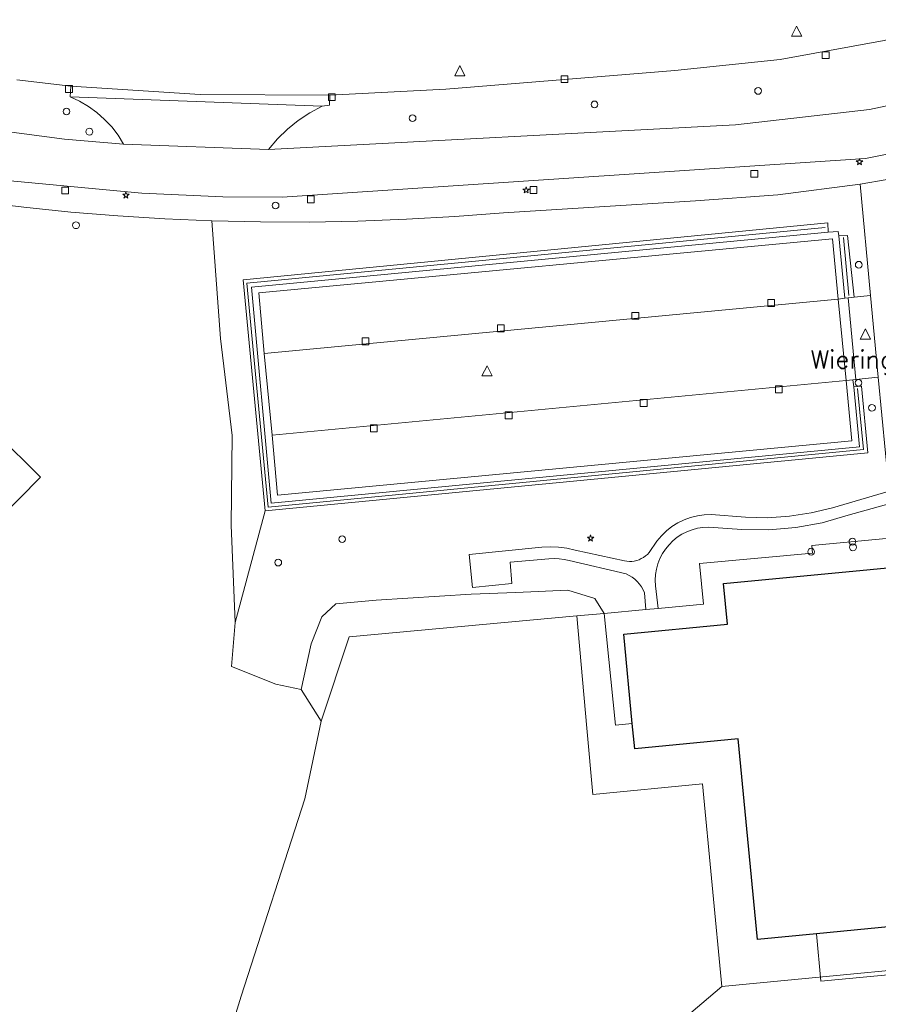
# Model space of a CAD drawing. Header units: metres. Extents: x 105376 to 107446, y 444190 to 447356.
# Tile 20 of 90: x 106527 to 106591, y 446232 to 446305. Entities that reach past the tile are written whole.
import ezdxf
from ezdxf.enums import TextEntityAlignment as Align

# ---------------------------------------------------------------- set-up
doc = ezdxf.new("R2010")
doc.units = ezdxf.units.M
doc.header["$MEASUREMENT"] = 0
for name, color, linetype, lineweight in [('begroeid terreindeel kenmerkpunt', 3, 'Continuous', 0), ('kunstwerkdeel plus 1 vlak', 4, 'Continuous', 0), ('onbegroeid terreindeel vlak', 5, 'Continuous', 0), ('ondersteunend waterdeel vlak', 4, 'Continuous', 0), ('openbare ruimte label tekst', 7, 'Continuous', 0), ('pand vlak gecombineerd BAG en BGT', 1, 'Continuous', 30), ('s_boom', 7, 'Continuous', 0), ('s_gasput', 5, 'Continuous', 0), ('s_lantaarnpaal_lichtmast', 7, 'Continuous', 0), ('s_rioolput', 7, 'Continuous', 0), ('s_straatkolk_trottoirkolk', 7, 'Continuous', 0), ('s_verkeersbordpaal', 7, 'Continuous', 0), ('scheiding lijn', 7, 'Continuous', 0), ('vegetatieobject lijn', 5, 'Continuous', 0), ('waterdeel vlak', 4, 'Continuous', 0), ('wegdeel vlak', 2, 'Continuous', 0)]:
    doc.layers.add(name, color=color, linetype=linetype, lineweight=lineweight)
doc.styles.get("Standard").update_dxf_attribs({"font": 'romans.shx'})

msp = doc.modelspace()

# ---------------------------------------------------------------- linework, layer by layer
at = {"layer": 'begroeid terreindeel kenmerkpunt', "flags": 128}
for points in [[(106598.633, 446305.338), (106600.778, 446306.088), (106602.573, 446301.324), (106602.605, 446301.257), (106599.717, 446300.374), (106590.002, 446298.316), (106580.136, 446297.184), (106545.718, 446295.363), (106546.381, 446296.142), (106547.112, 446296.856), (106547.907, 446297.5), (106548.758, 446298.067), (106549.658, 446298.553), (106550.197, 446298.637), (106550.221, 446299.364), (106558.791, 446299.797), (106575.655, 446301.175), (106583.41, 446301.996), (106591.083, 446303.386)], [(106598.633, 446305.338), (106600.778, 446306.088), (106602.573, 446301.324), (106602.605, 446301.257), (106599.717, 446300.374), (106590.002, 446298.316), (106580.136, 446297.184), (106545.718, 446295.363), (106546.381, 446296.142), (106547.112, 446296.856), (106547.907, 446297.5), (106548.758, 446298.067), (106549.658, 446298.553), (106550.197, 446298.637), (106550.221, 446299.364), (106558.791, 446299.797), (106575.655, 446301.175), (106583.41, 446301.996), (106591.083, 446303.386)], [(106577.176, 446291.584), (106583.26, 446292.028), (106589.311, 446292.807), (106590.078, 446284.6), (106588.866, 446284.466), (106588.386, 446289.032), (106587.735, 446289.006), (106587.701, 446289.324), (106586.968, 446289.264), (106586.935, 446289.964), (106543.839, 446285.746), (106545.46, 446268.714), (106543.249, 446260.49), (106542.967, 446267.669), (106543.034, 446274.276), (106542.17, 446281.417), (106541.533, 446290.105), (106545.119, 446290.024), (106548.705, 446290.015), (106552.291, 446290.079), (106555.875, 446290.214), (106559.455, 446290.422), (106563.031, 446290.702)], [(106577.176, 446291.584), (106583.26, 446292.028), (106589.311, 446292.807), (106590.078, 446284.6), (106588.866, 446284.466), (106588.386, 446289.032), (106587.735, 446289.006), (106587.701, 446289.324), (106586.968, 446289.264), (106586.935, 446289.964), (106543.839, 446285.746), (106545.46, 446268.714), (106543.249, 446260.49), (106542.967, 446267.669), (106543.034, 446274.276), (106542.17, 446281.417), (106541.533, 446290.105), (106545.119, 446290.024), (106548.705, 446290.015), (106552.291, 446290.079), (106555.875, 446290.214), (106559.455, 446290.422), (106563.031, 446290.702)], [(106544.452, 446285.221), (106545.917, 446269.28), (106589.257, 446273.453), (106588.843, 446277.857), (106589.419, 446277.906), (106589.871, 446273.01), (106545.46, 446268.714), (106543.839, 446285.746), (106586.935, 446289.964), (106586.968, 446289.264)], [(106544.452, 446285.221), (106545.917, 446269.28), (106589.257, 446273.453), (106588.843, 446277.857), (106589.419, 446277.906), (106589.871, 446273.01), (106545.46, 446268.714), (106543.839, 446285.746), (106586.935, 446289.964), (106586.968, 446289.264)], [(106588.438, 446284.422), (106588.197, 446284.392), (106587.735, 446289.006), (106588.386, 446289.032), (106588.866, 446284.466)], [(106588.438, 446284.422), (106588.197, 446284.392), (106587.735, 446289.006), (106588.386, 446289.032), (106588.866, 446284.466)], [(106565.864, 446266.045), (106560.5, 446265.505), (106560.753, 446263.07), (106563.655, 446263.379), (106563.511, 446264.933), (106566.383, 446265.195), (106566.756, 446265.209), (106567.13, 446265.193), (106567.501, 446265.148), (106567.867, 446265.073), (106572.061, 446264.07), (106572.288, 446263.963), (106572.502, 446263.833), (106572.703, 446263.682), (106572.887, 446263.511), (106573.053, 446263.323), (106573.198, 446263.118), (106573.323, 446262.9), (106573.424, 446262.671), (106573.532, 446261.448), (106570.452, 446261.157), (106569.759, 446262.259), (106567.784, 446262.869), (106563.932, 446262.697), (106560.66, 446262.582), (106553.65, 446262.151), (106550.685, 446261.858), (106549.634, 446260.904), (106548.845, 446258.922), (106548.124, 446255.546), (106546.242, 446255.942), (106542.973, 446257.252), (106543.249, 446260.49), (106545.46, 446268.714), (106589.871, 446273.01), (106589.419, 446277.906), (106588.843, 446277.857), (106588.782, 446278.393), (106589, 446278.415), (106590.643, 446278.567), (106591.447, 446270.179), (106587.284, 446268.95), (106585.707, 446268.57), (106584.104, 446268.325), (106582.486, 446268.217), (106580.865, 446268.246), (106578.338, 446268.461), (106577.825, 446268.438), (106577.318, 446268.363), (106576.821, 446268.235), (106576.339, 446268.057), (106575.879, 446267.831), (106575.444, 446267.558), (106575.04, 446267.242), (106574.67, 446266.886), (106574.339, 446266.494), (106573.759, 446265.649), (106573.633, 446265.516), (106573.496, 446265.396), (106573.347, 446265.29), (106573.188, 446265.199), (106573.022, 446265.124), (106572.849, 446265.065), (106572.671, 446265.023), (106572.49, 446264.998), (106572.307, 446264.992), (106572.125, 446265.002), (106571.944, 446265.031), (106568.302, 446265.836), (106567.702, 446265.967), (106567.092, 446266.046), (106566.478, 446266.072)], [(106565.864, 446266.045), (106560.5, 446265.505), (106560.753, 446263.07), (106563.655, 446263.379), (106563.511, 446264.933), (106566.383, 446265.195), (106566.756, 446265.209), (106567.13, 446265.193), (106567.501, 446265.148), (106567.867, 446265.073), (106572.061, 446264.07), (106572.288, 446263.963), (106572.502, 446263.833), (106572.703, 446263.682), (106572.887, 446263.511), (106573.053, 446263.323), (106573.198, 446263.118), (106573.323, 446262.9), (106573.424, 446262.671), (106573.532, 446261.448), (106570.452, 446261.157), (106569.759, 446262.259), (106567.784, 446262.869), (106563.932, 446262.697), (106560.66, 446262.582), (106553.65, 446262.151), (106550.685, 446261.858), (106549.634, 446260.904), (106548.845, 446258.922), (106548.124, 446255.546), (106546.242, 446255.942), (106542.973, 446257.252), (106543.249, 446260.49), (106545.46, 446268.714), (106589.871, 446273.01), (106589.419, 446277.906), (106588.843, 446277.857), (106588.782, 446278.393), (106589, 446278.415), (106590.643, 446278.567), (106591.447, 446270.179), (106587.284, 446268.95), (106585.707, 446268.57), (106584.104, 446268.325), (106582.486, 446268.217), (106580.865, 446268.246), (106578.338, 446268.461), (106577.825, 446268.438), (106577.318, 446268.363), (106576.821, 446268.235), (106576.339, 446268.057), (106575.879, 446267.831), (106575.444, 446267.558), (106575.04, 446267.242), (106574.67, 446266.886), (106574.339, 446266.494), (106573.759, 446265.649), (106573.633, 446265.516), (106573.496, 446265.396), (106573.347, 446265.29), (106573.188, 446265.199), (106573.022, 446265.124), (106572.849, 446265.065), (106572.671, 446265.023), (106572.49, 446264.998), (106572.307, 446264.992), (106572.125, 446265.002), (106571.944, 446265.031), (106568.302, 446265.836), (106567.702, 446265.967), (106567.092, 446266.046), (106566.478, 446266.072)]]:
    msp.add_lwpolyline(points, close=True, dxfattribs=at)
for points in [[(106527.167, 446300.506), (106531.142, 446300.031), (106531.084, 446299.248), (106531.78, 446298.928), (106532.442, 446298.541), (106533.062, 446298.091), (106533.636, 446297.583), (106534.157, 446297.021), (106534.62, 446296.411), (106535.022, 446295.758), (106530.673, 446296.114), (106519.135, 446297.654)], [(106527.167, 446300.506), (106531.142, 446300.031), (106531.084, 446299.248), (106531.78, 446298.928), (106532.442, 446298.541), (106533.062, 446298.091), (106533.636, 446297.583), (106534.157, 446297.021), (106534.62, 446296.411), (106535.022, 446295.758), (106530.673, 446296.114), (106519.135, 446297.654)], [(106591.755, 446266.743), (106585.761, 446266.169), (106585.816, 446265.602), (106577.488, 446264.835), (106577.763, 446261.848), (106574.436, 446261.534), (106574.236, 446263.201), (106574.217, 446263.61), (106574.24, 446264.02), (106574.306, 446264.424), (106574.413, 446264.82), (106574.561, 446265.202), (106574.748, 446265.567), (106574.972, 446265.91), (106575.23, 446266.228), (106575.52, 446266.518), (106575.839, 446266.776), (106576.183, 446266.999), (106576.548, 446267.185), (106576.93, 446267.333), (106577.326, 446267.439), (106577.731, 446267.504), (106578.14, 446267.527), (106580.598, 446267.342), (106582.586, 446267.317), (106584.567, 446267.485), (106586.523, 446267.845), (106588.434, 446268.393), (106591.517, 446269.273)], [(106591.755, 446266.743), (106585.761, 446266.169), (106585.816, 446265.602), (106577.488, 446264.835), (106577.763, 446261.848), (106574.436, 446261.534), (106574.236, 446263.201), (106574.217, 446263.61), (106574.24, 446264.02), (106574.306, 446264.424), (106574.413, 446264.82), (106574.561, 446265.202), (106574.748, 446265.567), (106574.972, 446265.91), (106575.23, 446266.228), (106575.52, 446266.518), (106575.839, 446266.776), (106576.183, 446266.999), (106576.548, 446267.185), (106576.93, 446267.333), (106577.326, 446267.439), (106577.731, 446267.504), (106578.14, 446267.527), (106580.598, 446267.342), (106582.586, 446267.317), (106584.567, 446267.485), (106586.523, 446267.845), (106588.434, 446268.393), (106591.517, 446269.273)]]:
    msp.add_lwpolyline(points, dxfattribs=at)
at = {"layer": 'kunstwerkdeel plus 1 vlak', "flags": 128}
msp.add_lwpolyline([(106586.09, 446237.545), (106593.655, 446238.275), (106593.993, 446234.771), (106586.428, 446234.041)], close=True, dxfattribs=at)
msp.add_lwpolyline([(106586.09, 446237.545), (106593.655, 446238.275), (106593.993, 446234.771), (106586.428, 446234.041)], close=True, dxfattribs=at)
at = {"layer": 'onbegroeid terreindeel vlak', "flags": 128}
for points in [[(106522.457, 446291.736), (106527.685, 446291.098), (106531.139, 446290.748), (106534.599, 446290.466), (106538.065, 446290.252), (106541.533, 446290.105), (106542.17, 446281.417), (106543.034, 446274.276), (106542.967, 446267.669), (106543.249, 446260.49), (106542.973, 446257.252), (106546.242, 446255.942), (106548.124, 446255.546), (106549.602, 446253.227), (106548.39, 446247.492), (106543.702, 446232.955), (106536.396, 446209.236), (106533.197, 446194.648), (106533.306, 446191.498), (106542.005, 446182.72), (106547.807, 446174.83), (106569.288, 446155.206)], [(106522.571, 446264.801), (106528.915, 446271.216), (106522.458, 446277.602)]]:
    msp.add_lwpolyline(points, dxfattribs=at)
at = {"layer": 'ondersteunend waterdeel vlak', "flags": 128}
for points in [[(106568.433, 446260.978), (106551.661, 446259.433), (106549.602, 446253.227), (106548.124, 446255.546), (106548.845, 446258.922), (106549.634, 446260.904), (106550.685, 446261.858), (106553.65, 446262.151), (106560.66, 446262.582), (106563.932, 446262.697), (106567.784, 446262.869), (106569.759, 446262.259), (106570.452, 446261.157)], [(106568.433, 446260.978), (106551.661, 446259.433), (106549.602, 446253.227), (106548.124, 446255.546), (106548.845, 446258.922), (106549.634, 446260.904), (106550.685, 446261.858), (106553.65, 446262.151), (106560.66, 446262.582), (106563.932, 446262.697), (106567.784, 446262.869), (106569.759, 446262.259), (106570.452, 446261.157)], [(106604.197, 446254.211), (106603.995, 446256.323), (106605.32, 446256.455), (106607.48, 446256.112), (106607.886, 446251.451), (106599.744, 446250.668), (106601.166, 446235.785), (106579.118, 446233.657), (106577.691, 446248.594), (106569.617, 446247.825), (106569.178, 446252.703), (106568.433, 446260.978), (106570.452, 446261.157), (106571.297, 446252.926), (106572.525, 446253.052), (106572.702, 446251.183), (106580.337, 446251.911), (106581.75, 446237.126), (106586.09, 446237.545), (106593.655, 446238.275), (106597.975, 446238.692), (106596.562, 446253.477)], [(106604.197, 446254.211), (106603.995, 446256.323), (106605.32, 446256.455), (106607.48, 446256.112), (106607.886, 446251.451), (106599.744, 446250.668), (106601.166, 446235.785), (106579.118, 446233.657), (106577.691, 446248.594), (106569.617, 446247.825), (106569.178, 446252.703), (106568.433, 446260.978), (106570.452, 446261.157), (106571.297, 446252.926), (106572.525, 446253.052), (106572.702, 446251.183), (106580.337, 446251.911), (106581.75, 446237.126), (106586.09, 446237.545), (106593.655, 446238.275), (106597.975, 446238.692), (106596.562, 446253.477)]]:
    msp.add_lwpolyline(points, close=True, dxfattribs=at)
at = {"layer": 'pand vlak gecombineerd BAG en BGT', "flags": 128}
for points in [[(106522.571, 446264.801), (106516.114, 446271.187), (106522.458, 446277.602), (106528.915, 446271.216)], [(106522.571, 446264.801), (106516.114, 446271.187), (106522.458, 446277.602), (106528.915, 446271.216)], [(106579.249, 446263.366), (106595.459, 446264.918), (106595.744, 446261.932), (106603.389, 446262.662), (106603.995, 446256.323), (106604.197, 446254.211), (106596.562, 446253.477), (106597.975, 446238.692), (106593.655, 446238.275), (106586.09, 446237.545), (106581.75, 446237.126), (106580.337, 446251.911), (106572.702, 446251.183), (106572.525, 446253.052), (106571.903, 446259.633), (106579.538, 446260.37)], [(106579.249, 446263.366), (106595.459, 446264.918), (106595.744, 446261.932), (106603.389, 446262.662), (106603.995, 446256.323), (106604.197, 446254.211), (106596.562, 446253.477), (106597.975, 446238.692), (106593.655, 446238.275), (106586.09, 446237.545), (106581.75, 446237.126), (106580.337, 446251.911), (106572.702, 446251.183), (106572.525, 446253.052), (106571.903, 446259.633), (106579.538, 446260.37)]]:
    msp.add_lwpolyline(points, close=True, dxfattribs=at)
at = {"layer": 's_boom', "color": 251, "linetype": 'Continuous', "lineweight": 0, "flags": 128}
for points in [[(106581.545, 446299.68, 1), (106582.045, 446299.68, 1)], [(106569.489, 446298.683, 1), (106569.989, 446298.683, 1)], [(106530.573, 446298.159, 1), (106531.073, 446298.159, 1)], [(106556.079, 446297.671, 1), (106556.579, 446297.671, 1)], [(106588.966, 446286.865, 1), (106589.466, 446286.865, 1)], [(106589.937, 446276.32, 1), (106590.437, 446276.32, 1)], [(106550.89, 446266.638, 1), (106551.39, 446266.638, 1)], [(106546.177, 446264.91, 1), (106546.677, 446264.91, 1)]]:
    msp.add_lwpolyline(points, format="xyb", close=True, dxfattribs=at)
at = {"layer": 's_gasput', "color": 7, "linetype": 'Continuous', "lineweight": 0, "flags": 128}
for points in [[(106588.497, 446266.452, 1), (106588.997, 446266.452, 1)], [(106585.455, 446265.712, 1), (106585.955, 446265.712, 1)], [(106588.538, 446266.037, 1), (106589.038, 446266.037, 1)]]:
    msp.add_lwpolyline(points, format="xyb", close=True, dxfattribs=at)
at = {"layer": 's_lantaarnpaal_lichtmast', "color": 7, "linetype": 'Continuous', "lineweight": 0, "flags": 128}
for points in [[(106589.211, 446294.516), (106589.029, 446294.516), (106589.176, 446294.409), (106589.12, 446294.237), (106589.267, 446294.343), (106589.414, 446294.237), (106589.358, 446294.409), (106589.505, 446294.516), (106589.323, 446294.516), (106589.267, 446294.689)], [(106535.152, 446292.057), (106534.97, 446292.057), (106535.117, 446291.95), (106535.061, 446291.778), (106535.208, 446291.884), (106535.355, 446291.778), (106535.299, 446291.95), (106535.446, 446292.057), (106535.264, 446292.057), (106535.208, 446292.23)], [(106564.643, 446292.441), (106564.461, 446292.441), (106564.608, 446292.334), (106564.552, 446292.162), (106564.699, 446292.268), (106564.846, 446292.162), (106564.79, 446292.334), (106564.937, 446292.441), (106564.755, 446292.441), (106564.699, 446292.614)], [(106569.392, 446266.773), (106569.21, 446266.773), (106569.357, 446266.666), (106569.301, 446266.494), (106569.448, 446266.6), (106569.595, 446266.494), (106569.539, 446266.666), (106569.686, 446266.773), (106569.504, 446266.773), (106569.448, 446266.946)]]:
    msp.add_lwpolyline(points, close=True, dxfattribs=at)
at = {"layer": 's_rioolput', "color": 7, "linetype": 'Continuous', "lineweight": 0, "flags": 128}
for points in [[(106584.259, 446303.706), (106585.009, 446303.706), (106584.634, 446304.456)], [(106559.439, 446300.795), (106560.189, 446300.795), (106559.814, 446301.545)], [(106589.325, 446281.39), (106590.075, 446281.39), (106589.7, 446282.14)], [(106561.442, 446278.674), (106562.192, 446278.674), (106561.817, 446279.424)]]:
    msp.add_lwpolyline(points, close=True, dxfattribs=at)
at = {"layer": 's_straatkolk_trottoirkolk', "color": 7, "linetype": 'Continuous', "lineweight": 0, "flags": 128}
for points in [[(106586.526, 446302.572), (106587.026, 446302.572), (106587.026, 446302.072), (106586.526, 446302.072)], [(106567.28, 446300.792), (106567.78, 446300.792), (106567.78, 446300.292), (106567.28, 446300.292)], [(106530.761, 446300.069), (106531.261, 446300.069), (106531.261, 446299.569), (106530.761, 446299.569)], [(106550.126, 446299.463), (106550.626, 446299.463), (106550.626, 446298.963), (106550.126, 446298.963)], [(106581.264, 446293.816), (106581.764, 446293.816), (106581.764, 446293.316), (106581.264, 446293.316)], [(106530.477, 446292.596), (106530.977, 446292.596), (106530.977, 446292.096), (106530.477, 446292.096)], [(106564.991, 446292.623), (106565.491, 446292.623), (106565.491, 446292.123), (106564.991, 446292.123)], [(106548.581, 446291.938), (106549.081, 446291.938), (106549.081, 446291.438), (106548.581, 446291.438)], [(106582.511, 446284.296), (106583.011, 446284.296), (106583.011, 446283.796), (106582.511, 446283.796)], [(106572.5, 446283.347), (106573, 446283.347), (106573, 446282.847), (106572.5, 446282.847)], [(106562.578, 446282.426), (106563.078, 446282.426), (106563.078, 446281.926), (106562.578, 446281.926)], [(106552.615, 446281.473), (106553.115, 446281.473), (106553.115, 446280.973), (106552.615, 446280.973)], [(106583.079, 446277.935), (106583.579, 446277.935), (106583.579, 446277.435), (106583.079, 446277.435)], [(106573.108, 446276.925), (106573.608, 446276.925), (106573.608, 446276.425), (106573.108, 446276.425)], [(106563.16, 446276.01), (106563.66, 446276.01), (106563.66, 446275.51), (106563.16, 446275.51)], [(106553.222, 446275.053), (106553.722, 446275.053), (106553.722, 446274.553), (106553.222, 446274.553)]]:
    msp.add_lwpolyline(points, close=True, dxfattribs=at)
at = {"layer": 's_verkeersbordpaal', "color": 7, "linetype": 'Continuous', "lineweight": 0, "flags": 128}
for points in [[(106532.259, 446296.675, 1), (106532.759, 446296.675, 1)], [(106545.982, 446291.235, 1), (106546.482, 446291.235, 1)], [(106531.273, 446289.775, 1), (106531.773, 446289.775, 1)], [(106588.946, 446278.162, 1), (106589.446, 446278.162, 1)]]:
    msp.add_lwpolyline(points, format="xyb", close=True, dxfattribs=at)
at = {"layer": 'scheiding lijn'}
msp.add_line((106569.617, 446247.825), (106569.178, 446252.703), dxfattribs=at)
at = {"layer": 'scheiding lijn', "flags": 128}
for points in [[(106569.178, 446252.703), (106568.433, 446260.978), (106551.661, 446259.433), (106549.602, 446253.227)], [(106549.602, 446253.227), (106548.39, 446247.492), (106543.702, 446232.955), (106536.396, 446209.236), (106533.197, 446194.648)], [(106607.886, 446251.451), (106599.744, 446250.668), (106601.166, 446235.785), (106579.118, 446233.657)], [(106579.118, 446233.657), (106577.691, 446248.594), (106569.617, 446247.825)]]:
    msp.add_lwpolyline(points, dxfattribs=at)
at = {"layer": 'vegetatieobject lijn'}
msp.add_line((106588.49, 446284.59), (106588.09, 446288.876), dxfattribs=at)
at = {"layer": 'vegetatieobject lijn', "flags": 128}
msp.add_lwpolyline([(106586.727, 446289.606), (106544.121, 446285.509), (106545.688, 446268.986), (106589.564, 446273.239), (106589.126, 446277.74)], dxfattribs=at)
at = {"layer": 'waterdeel vlak', "flags": 128}
msp.add_lwpolyline([(106569.178, 446252.703), (106569.617, 446247.825), (106577.691, 446248.594), (106579.118, 446233.657), (106533.197, 446194.648), (106536.396, 446209.236), (106543.702, 446232.955), (106548.39, 446247.492), (106549.602, 446253.227), (106551.661, 446259.433), (106568.433, 446260.978)], close=True, dxfattribs=at)
msp.add_lwpolyline([(106569.178, 446252.703), (106569.617, 446247.825), (106577.691, 446248.594), (106579.118, 446233.657), (106533.197, 446194.648), (106536.396, 446209.236), (106543.702, 446232.955), (106548.39, 446247.492), (106549.602, 446253.227), (106551.661, 446259.433), (106568.433, 446260.978)], close=True, dxfattribs=at)
msp.add_lwpolyline([(106569.288, 446155.206), (106547.807, 446174.83), (106542.005, 446182.72), (106533.306, 446191.498), (106533.197, 446194.648), (106579.118, 446233.657), (106601.166, 446235.785), (106599.744, 446250.668), (106607.886, 446251.451), (106607.48, 446256.112), (106629.878, 446260.091)], dxfattribs=at)
msp.add_lwpolyline([(106569.288, 446155.206), (106547.807, 446174.83), (106542.005, 446182.72), (106533.306, 446191.498), (106533.197, 446194.648), (106579.118, 446233.657), (106601.166, 446235.785), (106599.744, 446250.668), (106607.886, 446251.451), (106607.48, 446256.112), (106629.878, 446260.091)], dxfattribs=at)
at = {"layer": 'wegdeel vlak', "flags": 128}
for points in [[(106627.11, 446306.791), (106623.709, 446304.725), (106621.835, 446303.775), (106619.65, 446302.58), (106616.912, 446301.229), (106615.051, 446300.253), (106611.013, 446298.509), (106601.284, 446295.369), (106591.308, 446293.139), (106589.311, 446292.807), (106583.26, 446292.028), (106577.176, 446291.584), (106563.031, 446290.702), (106559.455, 446290.422), (106555.875, 446290.214), (106552.291, 446290.079), (106548.705, 446290.015), (106545.119, 446290.024), (106541.533, 446290.105), (106538.065, 446290.252), (106534.599, 446290.466), (106531.139, 446290.748), (106527.685, 446291.098), (106522.457, 446291.736)], [(106627.11, 446306.791), (106623.709, 446304.725), (106621.835, 446303.775), (106619.65, 446302.58), (106616.912, 446301.229), (106615.051, 446300.253), (106611.013, 446298.509), (106601.284, 446295.369), (106591.308, 446293.139), (106589.311, 446292.807), (106583.26, 446292.028), (106577.176, 446291.584), (106563.031, 446290.702), (106559.455, 446290.422), (106555.875, 446290.214), (106552.291, 446290.079), (106548.705, 446290.015), (106545.119, 446290.024), (106541.533, 446290.105), (106538.065, 446290.252), (106534.599, 446290.466), (106531.139, 446290.748), (106527.685, 446291.098), (106522.457, 446291.736)], [(106519.135, 446297.654), (106530.673, 446296.114), (106535.022, 446295.758), (106545.718, 446295.363), (106580.136, 446297.184), (106590.002, 446298.316), (106599.717, 446300.374), (106602.605, 446301.257), (106602.573, 446301.324), (106606.093, 446302.511), (106608.968, 446303.53), (106611.562, 446304.661), (106613.164, 446305.347)], [(106519.135, 446297.654), (106530.673, 446296.114), (106535.022, 446295.758), (106545.718, 446295.363), (106580.136, 446297.184), (106590.002, 446298.316), (106599.717, 446300.374), (106602.605, 446301.257), (106602.573, 446301.324), (106606.093, 446302.511), (106608.968, 446303.53), (106611.562, 446304.661), (106613.164, 446305.347)], [(106620.948, 446305.206), (106618.669, 446304.016), (106616.034, 446302.716), (106607.533, 446299.195), (106598.731, 446296.515), (106589.71, 446294.702), (106546.716, 446291.838), (106542.339, 446291.868), (106536.384, 446292.145), (106525.62, 446293.141)], [(106620.948, 446305.206), (106618.669, 446304.016), (106616.034, 446302.716), (106607.533, 446299.195), (106598.731, 446296.515), (106589.71, 446294.702), (106546.716, 446291.838), (106542.339, 446291.868), (106536.384, 446292.145), (106525.62, 446293.141)], [(106525.62, 446293.141), (106536.384, 446292.145), (106542.339, 446291.868), (106546.716, 446291.838), (106589.71, 446294.702), (106598.731, 446296.515), (106607.533, 446299.195), (106616.034, 446302.716), (106618.669, 446304.016), (106620.948, 446305.206)], [(106525.62, 446293.141), (106536.384, 446292.145), (106542.339, 446291.868), (106546.716, 446291.838), (106589.71, 446294.702), (106598.731, 446296.515), (106607.533, 446299.195), (106616.034, 446302.716), (106618.669, 446304.016), (106620.948, 446305.206)], [(106598.633, 446305.338), (106591.083, 446303.386), (106583.41, 446301.996), (106575.655, 446301.175), (106558.791, 446299.797), (106550.221, 446299.364), (106540.672, 446299.418), (106531.142, 446300.031), (106527.167, 446300.506)], [(106591.447, 446270.179), (106590.643, 446278.567), (106590.078, 446284.6), (106589.311, 446292.807), (106591.308, 446293.139)], [(106591.447, 446270.179), (106590.643, 446278.567), (106590.078, 446284.6), (106589.311, 446292.807), (106591.308, 446293.139)], [(106591.517, 446269.273), (106588.434, 446268.393), (106586.523, 446267.845), (106584.567, 446267.485), (106582.586, 446267.317), (106580.598, 446267.342), (106578.14, 446267.527), (106577.731, 446267.504), (106577.326, 446267.439), (106576.93, 446267.333), (106576.548, 446267.185), (106576.183, 446266.999), (106575.839, 446266.776), (106575.52, 446266.518), (106575.23, 446266.228), (106574.972, 446265.91), (106574.748, 446265.567), (106574.561, 446265.202), (106574.413, 446264.82), (106574.306, 446264.424), (106574.24, 446264.02), (106574.217, 446263.61), (106574.236, 446263.201), (106574.436, 446261.534), (106573.532, 446261.448), (106573.424, 446262.671), (106573.323, 446262.9), (106573.198, 446263.118), (106573.053, 446263.323), (106572.887, 446263.511), (106572.703, 446263.682), (106572.502, 446263.833), (106572.288, 446263.963), (106572.061, 446264.07), (106567.867, 446265.073), (106567.501, 446265.148), (106567.13, 446265.193), (106566.756, 446265.209), (106566.383, 446265.195), (106563.511, 446264.933), (106563.655, 446263.379), (106560.753, 446263.07), (106560.5, 446265.505), (106565.864, 446266.045), (106566.478, 446266.072), (106567.092, 446266.046), (106567.702, 446265.967), (106568.302, 446265.836), (106571.944, 446265.031), (106572.125, 446265.002), (106572.307, 446264.992), (106572.49, 446264.998), (106572.671, 446265.023), (106572.849, 446265.065), (106573.022, 446265.124), (106573.188, 446265.199), (106573.347, 446265.29), (106573.496, 446265.396), (106573.633, 446265.516), (106573.759, 446265.649), (106574.339, 446266.494), (106574.67, 446266.886), (106575.04, 446267.242), (106575.444, 446267.558), (106575.879, 446267.831), (106576.339, 446268.057), (106576.821, 446268.235), (106577.318, 446268.363), (106577.825, 446268.438), (106578.338, 446268.461), (106580.865, 446268.246), (106582.486, 446268.217), (106584.104, 446268.325), (106585.707, 446268.57), (106587.284, 446268.95), (106591.447, 446270.179)], [(106591.517, 446269.273), (106588.434, 446268.393), (106586.523, 446267.845), (106584.567, 446267.485), (106582.586, 446267.317), (106580.598, 446267.342), (106578.14, 446267.527), (106577.731, 446267.504), (106577.326, 446267.439), (106576.93, 446267.333), (106576.548, 446267.185), (106576.183, 446266.999), (106575.839, 446266.776), (106575.52, 446266.518), (106575.23, 446266.228), (106574.972, 446265.91), (106574.748, 446265.567), (106574.561, 446265.202), (106574.413, 446264.82), (106574.306, 446264.424), (106574.24, 446264.02), (106574.217, 446263.61), (106574.236, 446263.201), (106574.436, 446261.534), (106573.532, 446261.448), (106573.424, 446262.671), (106573.323, 446262.9), (106573.198, 446263.118), (106573.053, 446263.323), (106572.887, 446263.511), (106572.703, 446263.682), (106572.502, 446263.833), (106572.288, 446263.963), (106572.061, 446264.07), (106567.867, 446265.073), (106567.501, 446265.148), (106567.13, 446265.193), (106566.756, 446265.209), (106566.383, 446265.195), (106563.511, 446264.933), (106563.655, 446263.379), (106560.753, 446263.07), (106560.5, 446265.505), (106565.864, 446266.045), (106566.478, 446266.072), (106567.092, 446266.046), (106567.702, 446265.967), (106568.302, 446265.836), (106571.944, 446265.031), (106572.125, 446265.002), (106572.307, 446264.992), (106572.49, 446264.998), (106572.671, 446265.023), (106572.849, 446265.065), (106573.022, 446265.124), (106573.188, 446265.199), (106573.347, 446265.29), (106573.496, 446265.396), (106573.633, 446265.516), (106573.759, 446265.649), (106574.339, 446266.494), (106574.67, 446266.886), (106575.04, 446267.242), (106575.444, 446267.558), (106575.879, 446267.831), (106576.339, 446268.057), (106576.821, 446268.235), (106577.318, 446268.363), (106577.825, 446268.438), (106578.338, 446268.461), (106580.865, 446268.246), (106582.486, 446268.217), (106584.104, 446268.325), (106585.707, 446268.57), (106587.284, 446268.95), (106591.447, 446270.179)], [(106595.459, 446264.918), (106579.249, 446263.366), (106579.538, 446260.37), (106571.903, 446259.633), (106572.525, 446253.052), (106571.297, 446252.926), (106570.452, 446261.157), (106573.532, 446261.448), (106574.436, 446261.534), (106577.763, 446261.848), (106577.488, 446264.835), (106585.816, 446265.602), (106585.761, 446266.169), (106591.755, 446266.743)], [(106595.459, 446264.918), (106579.249, 446263.366), (106579.538, 446260.37), (106571.903, 446259.633), (106572.525, 446253.052), (106571.297, 446252.926), (106570.452, 446261.157), (106573.532, 446261.448), (106574.436, 446261.534), (106577.763, 446261.848), (106577.488, 446264.835), (106585.816, 446265.602), (106585.761, 446266.169), (106591.755, 446266.743)]]:
    msp.add_lwpolyline(points, dxfattribs=at)
for points in [[(106531.084, 446299.248), (106531.142, 446300.031), (106540.672, 446299.418), (106550.221, 446299.364), (106550.197, 446298.637), (106549.658, 446298.553)], [(106531.084, 446299.248), (106531.142, 446300.031), (106540.672, 446299.418), (106550.221, 446299.364), (106550.197, 446298.637), (106549.658, 446298.553)], [(106549.658, 446298.553), (106548.758, 446298.067), (106547.907, 446297.5), (106547.112, 446296.856), (106546.381, 446296.142), (106545.718, 446295.363), (106535.022, 446295.758), (106534.62, 446296.411), (106534.157, 446297.021), (106533.636, 446297.583), (106533.062, 446298.091), (106532.442, 446298.541), (106531.78, 446298.928), (106531.084, 446299.248)], [(106549.658, 446298.553), (106548.758, 446298.067), (106547.907, 446297.5), (106547.112, 446296.856), (106546.381, 446296.142), (106545.718, 446295.363), (106535.022, 446295.758), (106534.62, 446296.411), (106534.157, 446297.021), (106533.636, 446297.583), (106533.062, 446298.091), (106532.442, 446298.541), (106531.78, 446298.928), (106531.084, 446299.248)], [(106587.735, 446289.006), (106588.197, 446284.392), (106587.702, 446284.329), (106587.287, 446288.773), (106545.006, 446284.788), (106545.399, 446280.324), (106545.975, 446274.296), (106546.365, 446269.868), (106588.693, 446273.873), (106588.28, 446278.343), (106588.782, 446278.393), (106588.843, 446277.857), (106589.257, 446273.453), (106545.917, 446269.28), (106544.452, 446285.221), (106586.968, 446289.264), (106587.701, 446289.324)], [(106587.735, 446289.006), (106588.197, 446284.392), (106587.702, 446284.329), (106587.287, 446288.773), (106545.006, 446284.788), (106545.399, 446280.324), (106545.975, 446274.296), (106546.365, 446269.868), (106588.693, 446273.873), (106588.28, 446278.343), (106588.782, 446278.393), (106588.843, 446277.857), (106589.257, 446273.453), (106545.917, 446269.28), (106544.452, 446285.221), (106586.968, 446289.264), (106587.701, 446289.324)], [(106587.702, 446284.329), (106545.399, 446280.324), (106545.006, 446284.788), (106587.287, 446288.773)], [(106587.702, 446284.329), (106545.399, 446280.324), (106545.006, 446284.788), (106587.287, 446288.773)], [(106588.28, 446278.343), (106545.975, 446274.296), (106545.399, 446280.324), (106587.702, 446284.329)], [(106588.28, 446278.343), (106545.975, 446274.296), (106545.399, 446280.324), (106587.702, 446284.329)], [(106587.702, 446284.329), (106588.197, 446284.392), (106588.438, 446284.422), (106589, 446278.415), (106588.782, 446278.393), (106588.28, 446278.343)], [(106587.702, 446284.329), (106588.197, 446284.392), (106588.438, 446284.422), (106589, 446278.415), (106588.782, 446278.393), (106588.28, 446278.343)], [(106590.078, 446284.6), (106590.643, 446278.567), (106589, 446278.415), (106588.438, 446284.422), (106588.866, 446284.466)], [(106590.078, 446284.6), (106590.643, 446278.567), (106589, 446278.415), (106588.438, 446284.422), (106588.866, 446284.466)], [(106588.28, 446278.343), (106588.693, 446273.873), (106546.365, 446269.868), (106545.975, 446274.296)], [(106588.28, 446278.343), (106588.693, 446273.873), (106546.365, 446269.868), (106545.975, 446274.296)]]:
    msp.add_lwpolyline(points, close=True, dxfattribs=at)

# ---------------------------------------------------------------- texts
at = {"layer": 'openbare ruimte label tekst'}
msp.add_text('Wieringenhof', height=1.32293, dxfattribs=at).set_placement((106591.235, 446279.885), align=Align.MIDDLE_CENTER)

doc.saveas('drawing.dxf')
